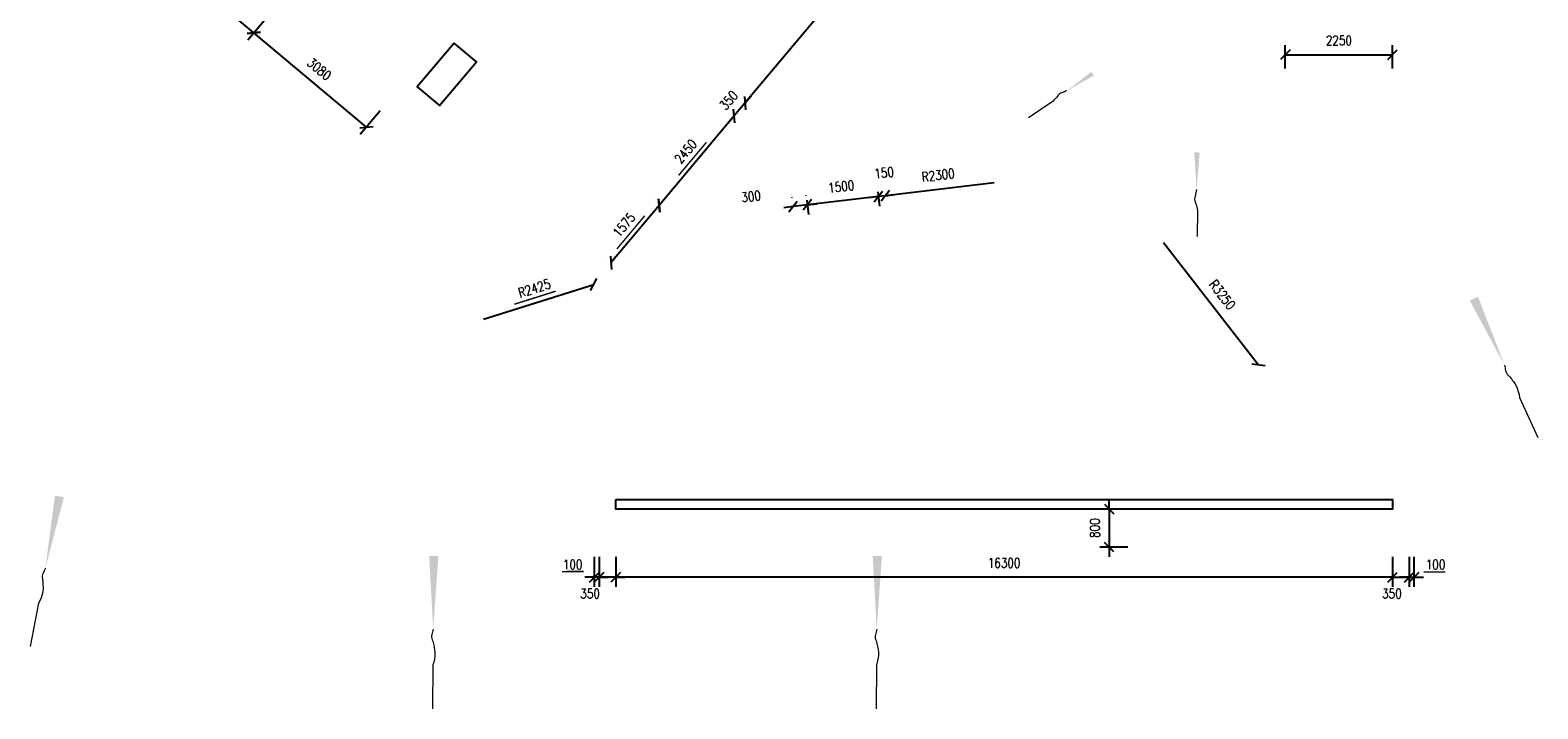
# Model space of a CAD drawing. Header units: millimetres. Extents: x 833220848 to 834439174, y 817676276 to 818025844.
# Tile 8 of 33: x 834224544 to 834256183, y 817780358 to 817794603. Entities that reach past the tile are written whole.
import ezdxf

# ---------------------------------------------------------------- set-up
doc = ezdxf.new("R2010")
doc.units = ezdxf.units.MM
doc.header["$LTSCALE"] = 1000
doc.header["$MEASUREMENT"] = 0
doc.layers.add('01_Base_Plan', color=5, linetype='Continuous', lineweight=5)
doc.layers.add('VPA031_Dimension 1F', color=6, linetype='Continuous', lineweight=13)
doc.layers.add('_BD Amendment C Changes', color=10, linetype='Continuous')
doc.layers.add('fill', color=1, linetype='Continuous', plot=False)
doc.styles.add('RLP-SIMPLEX', font='SIMPLEX.shx', dxfattribs={"width": 0.8})
doc.dimstyles.new('VP-SIMPLEX_D200', dxfattribs={"dimscale": 200, "dimtxt": 1, "dimasz": 1, "dimexe": 1, "dimexo": 1, "dimgap": 1, "dimtad": 1, "dimdec": 1, "dimdsep": 46, "dimtxsty": 'RLP-SIMPLEX', "dimblk": 'OBLIQUE', "dimcen": 1, "dimclrd": 1, "dimclre": 1, "dimclrt": 256, "dimadec": 1, "dimazin": 2, "dimtfac": 1, "dimtdec": 1, "dimtix": 1, "dimtmove": 2, "dimatfit": 1, "dimfxl": 0, "dimtolj": 1, "dimtzin": 0, "dimarcsym": 0})

# ---------------------------------------------------------------- blocks, each defined once
blk = doc.blocks.new('_Oblique')
at = {"color": 0, "linetype": 'ByBlock', "lineweight": -2}
blk.add_line((-0.5, -0.5), (0.5, 0.5), dxfattribs=at)
blk = doc.blocks.new('*D38')
at = {"layer": 'VPA031_Dimension 1F', "color": 1, "lineweight": -2}
blk.add_line((834248326, 817790146), (834250323, 817787581), dxfattribs=at)
at = {"layer": 'VPA031_Dimension 1F', "color": 1, "lineweight": -2, "xscale": 200, "yscale": 200, "zscale": 200, "rotation": 307.9117209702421}
blk.add_blockref('_Oblique', (834250323, 817787581), dxfattribs=at)
at = {"layer": 'VPA031_Dimension 1F', "color": 6, "insert": (834249562, 817789048), "char_height": 200, "attachment_point": 5, "rotation": 307.9117, "style": 'RLP-SIMPLEX'}
blk.add_mtext('\\A1;R3250', dxfattribs=at)
blk = doc.blocks.new('*D39')
at = {"layer": 'VPA031_Dimension 1F', "color": 1, "lineweight": -2}
for p, q in [((834250882, 817793797), (834250882, 817794287)), ((834253132, 817793797), (834253132, 817794287)), ((834250882, 817794087), (834253132, 817794087))]:
    blk.add_line(p, q, dxfattribs=at)
at = {"layer": 'VPA031_Dimension 1F', "color": 1, "lineweight": -2, "xscale": 200, "yscale": 200, "zscale": 200, "rotation": 180}
blk.add_blockref('_Oblique', (834250882, 817794087), dxfattribs=at)
at = {"layer": 'VPA031_Dimension 1F', "color": 1, "lineweight": -2, "xscale": 200, "yscale": 200, "zscale": 200}
blk.add_blockref('_Oblique', (834253132, 817794087), dxfattribs=at)
at = {"layer": 'VPA031_Dimension 1F', "color": 6, "insert": (834252007, 817794387), "char_height": 200, "attachment_point": 5, "style": 'RLP-SIMPLEX'}
blk.add_mtext('\\A1;2250', dxfattribs=at)
blk = doc.blocks.new('*D40')
at = {"layer": 'VPA031_Dimension 1F', "color": 1, "lineweight": -2}
for p, q in [((834247188, 817784551), (834247188, 817784751)), ((834247582, 817784551), (834246988, 817784551)), ((834247188, 817784551), (834247188, 817783751)), ((834247582, 817783751), (834246988, 817783751)), ((834247188, 817783751), (834247188, 817783551))]:
    blk.add_line(p, q, dxfattribs=at)
at = {"layer": 'VPA031_Dimension 1F', "color": 1, "lineweight": -2, "xscale": 200, "yscale": 200, "zscale": 200}
for p, rotation in [((834247188, 817784551), 270), ((834247188, 817783751), 90)]:
    blk.add_blockref('_Oblique', p, dxfattribs=dict(at, rotation=rotation))
at = {"layer": 'VPA031_Dimension 1F', "color": 6, "insert": (834246888, 817784151), "char_height": 200, "attachment_point": 5, "rotation": 90, "style": 'RLP-SIMPLEX'}
blk.add_mtext('\\A1;800', dxfattribs=at)
blk = doc.blocks.new('*D50')
at = {"layer": 'VPA031_Dimension 1F', "color": 1, "lineweight": -2}
for p, q in [((834236382, 817783551), (834236382, 817782920)), ((834236482, 817783551), (834236482, 817782920)), ((834236382, 817783120), (834236182, 817783120)), ((834236482, 817783120), (834236382, 817783120)), ((834236482, 817783120), (834236682, 817783120))]:
    blk.add_line(p, q, dxfattribs=at)
at = {"layer": 'VPA031_Dimension 1F', "color": 1, "lineweight": -2, "xscale": 200, "yscale": 200, "zscale": 200}
blk.add_blockref('_Oblique', (834236382, 817783120), dxfattribs=at)
at = {"layer": 'VPA031_Dimension 1F', "color": 1, "lineweight": -2, "xscale": 200, "yscale": 200, "zscale": 200, "rotation": 180}
blk.add_blockref('_Oblique', (834236482, 817783120), dxfattribs=at)
at = {"layer": 'VPA031_Dimension 1F', "color": 6, "insert": (834235928, 817783388), "char_height": 200, "attachment_point": 5, "style": 'RLP-SIMPLEX'}
blk.add_mtext('\\A1;100', dxfattribs=at)
blk = doc.blocks.new('*D51')
at = {"layer": 'VPA031_Dimension 1F', "color": 1, "lineweight": -2}
for p, q in [((834236482, 817783551), (834236482, 817782920)), ((834236832, 817783551), (834236832, 817782920)), ((834236482, 817783120), (834236282, 817783120)), ((834236832, 817783120), (834236482, 817783120)), ((834236832, 817783120), (834237032, 817783120))]:
    blk.add_line(p, q, dxfattribs=at)
at = {"layer": 'VPA031_Dimension 1F', "color": 1, "lineweight": -2, "xscale": 200, "yscale": 200, "zscale": 200}
blk.add_blockref('_Oblique', (834236482, 817783120), dxfattribs=at)
at = {"layer": 'VPA031_Dimension 1F', "color": 1, "lineweight": -2, "xscale": 200, "yscale": 200, "zscale": 200, "rotation": 180}
blk.add_blockref('_Oblique', (834236832, 817783120), dxfattribs=at)
at = {"layer": 'VPA031_Dimension 1F', "color": 6, "insert": (834236295, 817782776), "char_height": 200, "attachment_point": 5, "style": 'RLP-SIMPLEX'}
blk.add_mtext('\\A1;350', dxfattribs=at)
blk = doc.blocks.new('*D52')
at = {"layer": 'VPA031_Dimension 1F', "color": 1, "lineweight": -2}
for p, q in [((834236832, 817783551), (834236832, 817782920)), ((834253132, 817783551), (834253132, 817782920)), ((834253132, 817783120), (834236832, 817783120))]:
    blk.add_line(p, q, dxfattribs=at)
at = {"layer": 'VPA031_Dimension 1F', "color": 1, "lineweight": -2, "xscale": 200, "yscale": 200, "zscale": 200, "rotation": 180}
blk.add_blockref('_Oblique', (834236832, 817783120), dxfattribs=at)
at = {"layer": 'VPA031_Dimension 1F', "color": 1, "lineweight": -2, "xscale": 200, "yscale": 200, "zscale": 200}
blk.add_blockref('_Oblique', (834253132, 817783120), dxfattribs=at)
at = {"layer": 'VPA031_Dimension 1F', "color": 6, "insert": (834244982, 817783420), "char_height": 200, "attachment_point": 5, "style": 'RLP-SIMPLEX'}
blk.add_mtext('\\A1;16300', dxfattribs=at)
blk = doc.blocks.new('*D53')
at = {"layer": 'VPA031_Dimension 1F', "color": 1, "lineweight": -2}
for p, q in [((834253482, 817783551), (834253482, 817782920)), ((834253582, 817783551), (834253582, 817782920)), ((834253482, 817783120), (834253282, 817783120)), ((834253482, 817783120), (834253582, 817783120)), ((834253582, 817783120), (834253782, 817783120))]:
    blk.add_line(p, q, dxfattribs=at)
at = {"layer": 'VPA031_Dimension 1F', "color": 1, "lineweight": -2, "xscale": 200, "yscale": 200, "zscale": 200}
blk.add_blockref('_Oblique', (834253482, 817783120), dxfattribs=at)
at = {"layer": 'VPA031_Dimension 1F', "color": 1, "lineweight": -2, "xscale": 200, "yscale": 200, "zscale": 200, "rotation": 180}
blk.add_blockref('_Oblique', (834253582, 817783120), dxfattribs=at)
at = {"layer": 'VPA031_Dimension 1F', "color": 6, "insert": (834254036, 817783388), "char_height": 200, "attachment_point": 5, "style": 'RLP-SIMPLEX'}
blk.add_mtext('\\A1;100', dxfattribs=at)
blk = doc.blocks.new('*D54')
at = {"layer": 'VPA031_Dimension 1F', "color": 1, "lineweight": -2}
for p, q in [((834253132, 817783551), (834253132, 817782920)), ((834253482, 817783551), (834253482, 817782920)), ((834253132, 817783120), (834252932, 817783120)), ((834253132, 817783120), (834253482, 817783120)), ((834253482, 817783120), (834253682, 817783120))]:
    blk.add_line(p, q, dxfattribs=at)
at = {"layer": 'VPA031_Dimension 1F', "color": 1, "lineweight": -2, "xscale": 200, "yscale": 200, "zscale": 200}
blk.add_blockref('_Oblique', (834253132, 817783120), dxfattribs=at)
at = {"layer": 'VPA031_Dimension 1F', "color": 1, "lineweight": -2, "xscale": 200, "yscale": 200, "zscale": 200, "rotation": 180}
blk.add_blockref('_Oblique', (834253482, 817783120), dxfattribs=at)
at = {"layer": 'VPA031_Dimension 1F', "color": 6, "insert": (834253119, 817782776), "char_height": 200, "attachment_point": 5, "style": 'RLP-SIMPLEX'}
blk.add_mtext('\\A1;350', dxfattribs=at)
blk = doc.blocks.new('*D120')
at = {"layer": 'VPA031_Dimension 1F', "color": 1, "lineweight": -2}
for p, q in [((834228060, 817796127), (834227641, 817795627)), ((834229240, 817794546), (834227770, 817795780)), ((834229531, 817794892), (834229112, 817794393))]:
    blk.add_line(p, q, dxfattribs=at)
at = {"layer": 'VPA031_Dimension 1F', "color": 1, "lineweight": -2, "xscale": 200, "yscale": 200, "zscale": 200}
for p, rotation in [((834227770, 817795780), 139.999999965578), ((834229240, 817794546), 319.999999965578)]:
    blk.add_blockref('_Oblique', p, dxfattribs=dict(at, rotation=rotation))
at = {"layer": 'VPA031_Dimension 1F', "color": 6, "insert": (834228698, 817795393), "char_height": 200, "attachment_point": 5, "rotation": 320, "style": 'RLP-SIMPLEX'}
blk.add_mtext('\\A1;1920', dxfattribs=at)
blk = doc.blocks.new('*D121')
at = {"layer": 'VPA031_Dimension 1F', "color": 1, "lineweight": -2}
for p, q in [((834229531, 817794892), (834229112, 817794393)), ((834231600, 817792566), (834229240, 817794546)), ((834231891, 817792913), (834231471, 817792413))]:
    blk.add_line(p, q, dxfattribs=at)
at = {"layer": 'VPA031_Dimension 1F', "color": 1, "lineweight": -2, "xscale": 200, "yscale": 200, "zscale": 200}
for p, rotation in [((834229240, 817794546), 139.999999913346), ((834231600, 817792566), 319.9999999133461)]:
    blk.add_blockref('_Oblique', p, dxfattribs=dict(at, rotation=rotation))
at = {"layer": 'VPA031_Dimension 1F', "color": 6, "insert": (834230613, 817793786), "char_height": 200, "attachment_point": 5, "rotation": 320, "style": 'RLP-SIMPLEX'}
blk.add_mtext('\\A1;3080', dxfattribs=at)
blk = doc.blocks.new('*D124')
at = {"layer": 'VPA031_Dimension 1F', "color": 1, "lineweight": -2}
for p, q in [((834240841, 817791037), (834240876, 817790737)), ((834242343, 817791110), (834240853, 817790936)), ((834242331, 817791212), (834242366, 817790912))]:
    blk.add_line(p, q, dxfattribs=at)
at = {"layer": 'VPA031_Dimension 1F', "color": 1, "lineweight": -2, "xscale": 200, "yscale": 200, "zscale": 200}
for p, rotation in [((834240853, 817790936), 186.6877403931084), ((834242343, 817791110), 6.687740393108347)]:
    blk.add_blockref('_Oblique', p, dxfattribs=dict(at, rotation=rotation))
at = {"layer": 'VPA031_Dimension 1F', "color": 6, "insert": (834241563, 817791321), "char_height": 200, "attachment_point": 5, "rotation": 6.6877, "style": 'RLP-SIMPLEX'}
blk.add_mtext('\\A1;1500', dxfattribs=at)
blk = doc.blocks.new('*D125')
at = {"layer": 'VPA031_Dimension 1F', "color": 1, "lineweight": -2}
for p, q in [((834240533, 817791087), (834240531, 817791098)), ((834240830, 817791123), (834240829, 817791134)), ((834240555, 817790900), (834240357, 817790876)), ((834240853, 817790936), (834240555, 817790900)), ((834240853, 817790936), (834241052, 817790959))]:
    blk.add_line(p, q, dxfattribs=at)
at = {"layer": 'VPA031_Dimension 1F', "color": 1, "lineweight": -2, "xscale": 200, "yscale": 200, "zscale": 200}
for p, rotation in [((834240555, 817790900), 6.850110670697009), ((834240853, 817790936), 186.850110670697)]:
    blk.add_blockref('_Oblique', p, dxfattribs=dict(at, rotation=rotation))
at = {"layer": 'VPA031_Dimension 1F', "color": 6, "insert": (834239672, 817791114), "char_height": 200, "attachment_point": 5, "rotation": 6.8501, "style": 'RLP-SIMPLEX'}
blk.add_mtext('\\A1;300', dxfattribs=at)
blk = doc.blocks.new('*D126')
at = {"layer": 'VPA031_Dimension 1F', "color": 1, "lineweight": -2}
for p, q in [((834242343, 817791110), (834242144, 817791087)), ((834242492, 817791128), (834242343, 817791110)), ((834242492, 817791128), (834242690, 817791151)), ((834242366, 817790912), (834242366, 817790912)), ((834242515, 817790929), (834242515, 817790929))]:
    blk.add_line(p, q, dxfattribs=at)
at = {"layer": 'VPA031_Dimension 1F', "color": 1, "lineweight": -2, "xscale": 200, "yscale": 200, "zscale": 200}
for p, rotation in [((834242343, 817791110), 6.687253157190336), ((834242492, 817791128), 186.6872531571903)]:
    blk.add_blockref('_Oblique', p, dxfattribs=dict(at, rotation=rotation))
at = {"layer": 'VPA031_Dimension 1F', "color": 6, "insert": (834242463, 817791609), "char_height": 200, "attachment_point": 5, "rotation": 6.6873, "style": 'RLP-SIMPLEX'}
blk.add_mtext('\\A1;150', dxfattribs=at)
blk = doc.blocks.new('*D127')
at = {"layer": 'VPA031_Dimension 1F', "color": 1, "lineweight": -2}
blk.add_line((834244776, 817791396), (834242492, 817791128), dxfattribs=at)
at = {"layer": 'VPA031_Dimension 1F', "color": 1, "lineweight": -2, "xscale": 200, "yscale": 200, "zscale": 200, "rotation": 186.6879846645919}
blk.add_blockref('_Oblique', (834242492, 817791128), dxfattribs=at)
at = {"layer": 'VPA031_Dimension 1F', "color": 6, "insert": (834243599, 817791560), "char_height": 200, "attachment_point": 5, "rotation": 6.688, "style": 'RLP-SIMPLEX'}
blk.add_mtext('\\A1;R2300', dxfattribs=at)
blk = doc.blocks.new('*D210')
at = {"layer": 'VPA031_Dimension 1F', "color": 1, "lineweight": -2, "ltscale": 500}
for p, q in [((834239166, 817792931), (834239166, 817792931)), ((834239319, 817792802), (834237744, 817790925)), ((834237591, 817791054), (834237591, 817791054))]:
    blk.add_line(p, q, dxfattribs=at)
at = {"layer": 'VPA031_Dimension 1F', "color": 1, "lineweight": -2, "ltscale": 500, "xscale": 200, "yscale": 200, "zscale": 200}
for p, rotation in [((834239319, 817792802), 50.0000000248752), ((834237744, 817790925), 230.0000000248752)]:
    blk.add_blockref('_Oblique', p, dxfattribs=dict(at, rotation=rotation))
at = {"layer": 'VPA031_Dimension 1F', "ltscale": 500, "insert": (834238302, 817792057), "char_height": 200, "attachment_point": 5, "rotation": 50, "style": 'RLP-SIMPLEX'}
blk.add_mtext('\\A1;2450', dxfattribs=at)
blk = doc.blocks.new('*D211')
at = {"layer": 'VPA031_Dimension 1F', "color": 1, "lineweight": -2, "ltscale": 500}
for p, q in [((834237591, 817791054), (834237591, 817791054)), ((834237744, 817790925), (834236732, 817789719)), ((834236579, 817789847), (834236579, 817789847))]:
    blk.add_line(p, q, dxfattribs=at)
at = {"layer": 'VPA031_Dimension 1F', "color": 1, "lineweight": -2, "ltscale": 500, "xscale": 200, "yscale": 200, "zscale": 200}
for p, rotation in [((834237744, 817790925), 49.99999998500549), ((834236732, 817789719), 229.9999999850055)]:
    blk.add_blockref('_Oblique', p, dxfattribs=dict(at, rotation=rotation))
at = {"layer": 'VPA031_Dimension 1F', "ltscale": 500, "insert": (834237008, 817790515), "char_height": 200, "attachment_point": 5, "rotation": 50, "style": 'RLP-SIMPLEX'}
blk.add_mtext('\\A1;1575', dxfattribs=at)
blk = doc.blocks.new('*D212')
at = {"layer": 'VPA031_Dimension 1F', "color": 1, "lineweight": -2, "ltscale": 500}
for p, q in [((834239544, 817793070), (834239673, 817793224)), ((834239166, 817792931), (834239166, 817792931)), ((834239544, 817793070), (834239319, 817792802)), ((834239391, 817793199), (834239391, 817793199)), ((834239319, 817792802), (834239190, 817792649))]:
    blk.add_line(p, q, dxfattribs=at)
at = {"layer": 'VPA031_Dimension 1F', "color": 1, "lineweight": -2, "ltscale": 500, "xscale": 200, "yscale": 200, "zscale": 200}
for p, rotation in [((834239319, 817792802), 49.99999999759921), ((834239544, 817793070), 229.9999999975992)]:
    blk.add_blockref('_Oblique', p, dxfattribs=dict(at, rotation=rotation))
at = {"layer": 'VPA031_Dimension 1F', "ltscale": 500, "insert": (834239202, 817793129), "char_height": 200, "attachment_point": 5, "rotation": 50, "style": 'RLP-SIMPLEX'}
blk.add_mtext('\\A1;350', dxfattribs=at)
blk = doc.blocks.new('*D213')
at = {"layer": 'VPA031_Dimension 1F', "color": 1, "lineweight": -2, "ltscale": 500}
for p, q in [((834244783, 817799314), (834239544, 817793070)), ((834244629, 817799442), (834244629, 817799442)), ((834239391, 817793199), (834239391, 817793199))]:
    blk.add_line(p, q, dxfattribs=at)
at = {"layer": 'VPA031_Dimension 1F', "color": 1, "lineweight": -2, "ltscale": 500, "xscale": 200, "yscale": 200, "zscale": 200}
for p, rotation in [((834244783, 817799314), 50.0000000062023), ((834239544, 817793070), 230.0000000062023)]:
    blk.add_blockref('_Oblique', p, dxfattribs=dict(at, rotation=rotation))
at = {"layer": 'VPA031_Dimension 1F', "ltscale": 500, "insert": (834241934, 817796385), "char_height": 200, "attachment_point": 5, "rotation": 50, "style": 'RLP-SIMPLEX'}
blk.add_mtext('\\A1;8150', dxfattribs=at)
blk = doc.blocks.new('*D291')
at = {"layer": 'VPA031_Dimension 1F', "color": 1, "lineweight": -2}
blk.add_line((834234057, 817788536), (834236370, 817789264), dxfattribs=at)
at = {"layer": 'VPA031_Dimension 1F', "color": 1, "lineweight": -2, "xscale": 200, "yscale": 200, "zscale": 200, "rotation": 17.46977846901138}
blk.add_blockref('_Oblique', (834236370, 817789264), dxfattribs=at)
at = {"layer": 'VPA031_Dimension 1F', "color": 6, "insert": (834235124, 817789186), "char_height": 200, "attachment_point": 5, "rotation": 17.4698, "style": 'RLP-SIMPLEX'}
blk.add_mtext('\\A1;R2425', dxfattribs=at)

msp = doc.modelspace()

# ---------------------------------------------------------------- linework, layer by layer
at = {"layer": '01_Base_Plan'}
for p, q in [((834246012.91, 817793114.31), (834245492.94, 817792765.37)), ((834249040.42, 817790825.65), (834249036.4, 817790271.81)), ((834255795.89, 817786894.19), (834256182.57, 817786055.99)), ((834224720.4, 817782574.4), (834224544.05, 817781668.32)), ((834232996.18, 817781280.88), (834232989.47, 817780357.82)), ((834242303.89, 817781280.88), (834242297.18, 817780357.82))]:
    msp.add_line(p, q, dxfattribs=at)
at = {"layer": '01_Base_Plan', "flags": 128}
for points in [[(834246300.66, 817793329.65), (834246273.64, 817793319.51), (834246247.19, 817793308.54), (834246220.17, 817793298.39), (834246193.15, 817793288.24), (834246166.13, 817793278.1), (834246141.96, 817793263.84), (834246121.75, 817793243.82), (834246103.82, 817793220.5), (834246085.64, 817793195.8), (834246067.71, 817793172.48), (834246048.07, 817793151.64), (834246028.44, 817793130.8), (834246008.81, 817793109.95), (834246003.09, 817793103.89)], [(834249021.22, 817791256.51), (834249013.03, 817791222.86), (834249006.04, 817791189.21), (834248997.86, 817791155.56), (834248989.67, 817791121.91), (834248981.48, 817791088.26), (834248979.29, 817791054.64), (834248985.5, 817791021.08), (834248996.51, 817790987.55), (834249008.73, 817790952.82), (834249019.74, 817790919.29), (834249027.15, 817790885.74), (834249034.56, 817790852.18), (834249041.97, 817790818.63), (834249044.13, 817790808.87)], [(834255481.98, 817787574.3), (834255487.74, 817787546.02), (834255494.4, 817787518.17), (834255500.16, 817787489.89), (834255505.91, 817787461.61), (834255511.67, 817787433.33), (834255521.94, 817787407.2), (834255538.52, 817787384.09), (834255558.71, 817787362.71), (834255580.24, 817787340.85), (834255600.43, 817787319.47), (834255617.92, 817787296.79), (834255635.4, 817787274.12), (834255652.89, 817787251.44), (834255670.37, 817787228.76), (834255688.29, 817787205.18), (834255723.53, 817787149.98), (834255751.01, 817787085.53), (834255772.17, 817787018.06), (834255787.99, 817786952.47), (834255795.89, 817786894.19)], [(834224863.37, 817783309.7), (834224851.5, 817783283.39), (834224840.62, 817783256.9), (834224828.76, 817783230.59), (834224816.89, 817783204.28), (834224805.03, 817783177.97), (834224798.08, 817783150.77), (834224798.03, 817783122.33), (834224801.91, 817783093.17), (834224806.59, 817783062.86), (834224810.47, 817783033.71), (834224811.4, 817783005.08), (834224812.33, 817782976.46), (834224813.26, 817782947.84), (834224814.19, 817782919.22), (834224814.94, 817782889.62), (834224811.26, 817782824.23), (834224795.86, 817782755.88), (834224773.58, 817782688.77), (834224748.07, 817782626.31), (834224720.4, 817782574.4)], [(834233001.48, 817782029.92), (834232994.65, 817782001.88), (834232988.83, 817781973.84), (834232982.01, 817781945.8), (834232975.18, 817781917.76), (834232968.36, 817781889.71), (834232966.53, 817781861.7), (834232971.71, 817781833.73), (834232980.88, 817781805.79), (834232991.07, 817781776.85), (834233000.24, 817781748.91), (834233006.42, 817781720.95), (834233012.59, 817781692.99), (834233018.77, 817781665.03), (834233024.94, 817781637.06), (834233031.13, 817781608.1), (834233039.53, 817781543.15), (834233036.97, 817781473.14), (834233027.41, 817781403.07), (834233013.83, 817781336.99), (834232996.18, 817781280.88)], [(834242309.19, 817782029.92), (834242302.37, 817782001.88), (834242296.54, 817781973.84), (834242289.72, 817781945.8), (834242282.9, 817781917.76), (834242276.07, 817781889.71), (834242274.25, 817781861.7), (834242279.42, 817781833.73), (834242288.6, 817781805.79), (834242298.78, 817781776.85), (834242307.96, 817781748.91), (834242314.13, 817781720.95), (834242320.31, 817781692.99), (834242326.48, 817781665.03), (834242332.66, 817781637.06), (834242338.84, 817781608.1), (834242347.25, 817781543.15), (834242344.69, 817781473.14), (834242335.13, 817781403.07), (834242321.54, 817781336.99), (834242303.89, 817781280.88)]]:
    msp.add_lwpolyline(points, dxfattribs=at)
at = {"layer": '01_Base_Plan'}
for points in [[(834246300.66, 817793329.65), (834246866.38, 817793650.25), (834246815.27, 817793728.48)], [(834249021.22, 817791256.51), (834249085.4, 817792034.16), (834248973.28, 817792036.31)], [(834255481.98, 817787574.3), (834254927.07, 817789009.28), (834254752.54, 817788929.2)], [(834224863.37, 817783309.7), (834225252.14, 817784798.3), (834225063.73, 817784835.38)], [(834233001.48, 817782029.92), (834233109.85, 817783564.63), (834232917.84, 817783566.43)], [(834242309.19, 817782029.92), (834242417.56, 817783564.63), (834242225.55, 817783566.43)]]:
    msp.add_solid(points, dxfattribs=at)
at = {"layer": '_BD Amendment C Changes', "ltscale": 500, "const_width": 30}
for points in [[(834238150.5, 817791552.53), (834238735.33, 817792249.5)], [(834236856.89, 817790010.87), (834237441.72, 817790707.84)], [(834234706.56, 817788850.51), (834235574.28, 817789124.1)], [(834235707.79, 817783239.28), (834236159.32, 817783241.08)], [(834253788.02, 817783228.3), (834254239.55, 817783230.1)]]:
    msp.add_lwpolyline(points, dxfattribs=at)
at = {"layer": 'fill', "ltscale": 500}
msp.add_lwpolyline([(834233439.93, 817794330.63), (834232668.58, 817793411.38), (834233132.04, 817793022.49), (834233907.21, 817793938.53), (834233439.93, 817794330.63)], dxfattribs=at)
msp.add_lwpolyline([(834236832.36, 817784750.74), (834253132.36, 817784750.74), (834253132.36, 817784550.74), (834236832.36, 817784550.74)], close=True, dxfattribs=at)

# ---------------------------------------------------------------- dimensions: what is measured, and where the dimension line sits
at = {"layer": 'VPA031_Dimension 1F', "ltscale": 500}
for p1, p2, picture, middle in [((834244782.71, 817799313.56), (834239543.99, 817793070.3), '*D213', (834241933.54, 817796384.76)), ((834239543.99, 817793070.3), (834239319.01, 817792802.18), '*D212', (834239201.69, 817793129.08)), ((834239319.01, 817792802.18), (834237744.18, 817790925.37), '*D210', (834238301.79, 817792056.61)), ((834237744.18, 817790925.37), (834236731.79, 817789718.85), '*D211', (834237008.18, 817790514.95))]:
    dim = msp.add_aligned_dim(p1=p1, p2=p2, distance=0, dimstyle='VP-SIMPLEX_D200', dxfattribs=at)
    dim.commit()
    dim.dimension.update_dxf_attribs({"geometry": picture, "text_midpoint": middle})
at = {"layer": 'VPA031_Dimension 1F'}
for p1, p2, distance, picture, middle in [((834229659.75, 817795045.62), (834228188.95, 817796279.77), 652.28, '*D120', (834228697.91, 817795392.83)), ((834232019.17, 817793065.83), (834229659.75, 817795045.62), 652.28, '*D121', (834230613.02, 817793785.86)), ((834242307.58, 817791410.26), (834240817.8, 817791235.58), 302.1, '*D124', (834241562.93, 817791320.83))]:
    dim = msp.add_aligned_dim(p1=p1, p2=p2, distance=distance, dimstyle='VP-SIMPLEX_D200', override={"dimclrt": 6}, dxfattribs=at)
    dim.commit()
    dim.dimension.update_dxf_attribs({"geometry": picture, "text_midpoint": middle})
for base, p1, p2, picture, middle in [((834253132.36, 817794086.74), (834250882.36, 817793596.6), (834253132.36, 817793596.6), '*D39', (834252007.36, 817794386.74)), ((834236832.36, 817783120.16), (834253132.36, 817783750.74), (834236832.36, 817783750.74), '*D52', (834244982.36, 817783420.16))]:
    dim = msp.add_linear_dim(base=base, p1=p1, p2=p2, dimstyle='VP-SIMPLEX_D200', override={"dimclrt": 6}, dxfattribs=at)
    dim.commit()
    dim.dimension.update_dxf_attribs({"geometry": picture, "text_midpoint": middle})
for base, p1, p2, angle, picture, middle, dimtype in [((834242342.76, 817791110.19), (834242491.75, 817791127.68), (834242342.76, 817791110.21), 186.687253, '*D126', (834242462.91, 817791609.13), 161), ((834240555.11, 817790899.73), (834240854.3, 817790924.4), (834240556.44, 817790888.62), 186.850111, '*D125', (834239671.81, 817791113.81), 161), ((834253482.36, 817783120.16), (834253132.36, 817783750.74), (834253482.36, 817783750.74), 180, '*D54', (834253119.39, 817782775.9), 160), ((834253582.36, 817783120.16), (834253482.36, 817783750.74), (834253582.36, 817783750.74), 180, '*D53', (834254036.26, 817783388.44), 160)]:
    dim = msp.add_linear_dim(base=base, p1=p1, p2=p2, angle=angle, dimstyle='VP-SIMPLEX_D200', override={"dimclrt": 6}, dxfattribs=at)
    dim.commit()
    dim.dimension.update_dxf_attribs({"geometry": picture, "text_midpoint": middle, "dimtype": dimtype})
for center, mpoint, picture, middle in [((834244776.07, 817791395.52), (834242491.75, 817791127.66), '*D127', (834243598.97, 817791559.55)), ((834248326.4, 817790145.58), (834250323.36, 817787581.46), '*D38', (834249561.57, 817789047.85)), ((834234057.33, 817788536.3), (834236370.48, 817789264.29), '*D291', (834235123.85, 817789186.45))]:
    dim = msp.add_radius_dim(center=center, mpoint=mpoint, dimstyle='VP-SIMPLEX_D200', override={"dimclrt": 6}, dxfattribs=at)
    dim.commit()
    dim.dimension.update_dxf_attribs({"geometry": picture, "text_midpoint": middle})
dim = msp.add_linear_dim(base=(834247188.37, 817783750.74), p1=(834247782.36, 817784550.74), p2=(834247782.36, 817783750.74), angle=90, dimstyle='VP-SIMPLEX_D200', override={"dimclrt": 6}, dxfattribs=at)
dim.commit()
dim.dimension.update_dxf_attribs({"geometry": '*D40', "text_midpoint": (834246888.37, 817784150.74)})
for base, p1, p2, picture, middle in [((834236382.36, 817783120.16), (834236482.36, 817783750.74), (834236382.36, 817783750.74), '*D50', (834235928.45, 817783388.45)), ((834236482.36, 817783120.16), (834236832.36, 817783750.74), (834236482.36, 817783750.74), '*D51', (834236295.33, 817782775.9))]:
    dim = msp.add_linear_dim(base=base, p1=p1, p2=p2, dimstyle='VP-SIMPLEX_D200', override={"dimclrt": 6}, dxfattribs=at)
    dim.commit()
    dim.dimension.update_dxf_attribs({"geometry": picture, "text_midpoint": middle, "dimtype": 160})

doc.saveas('drawing.dxf')
